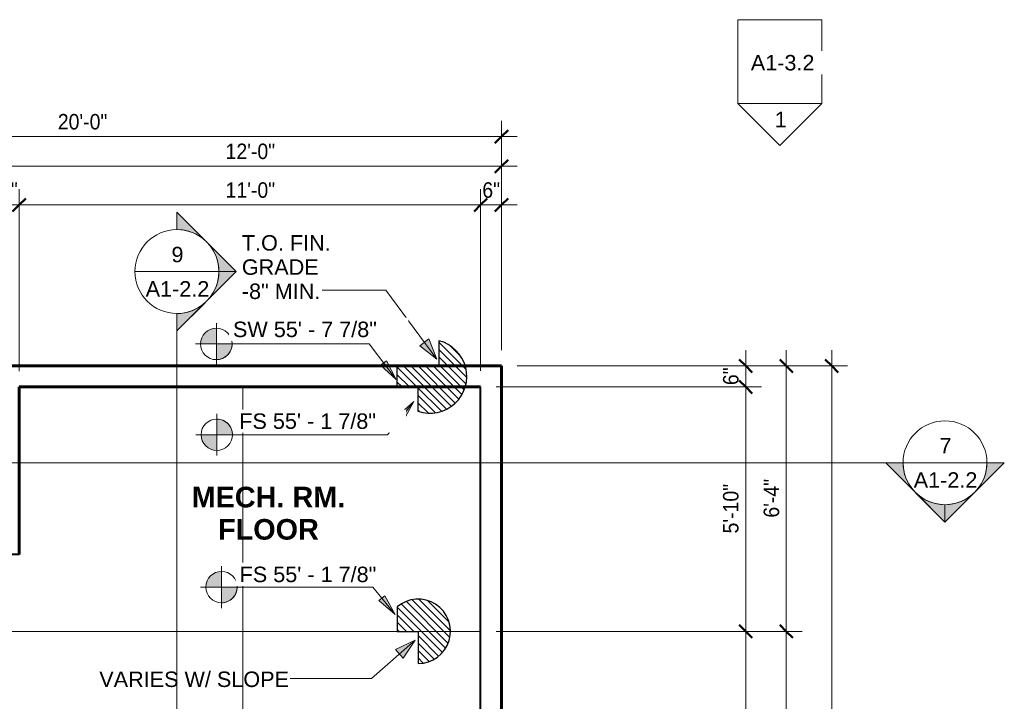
# Model space of a CAD drawing. Header units: inches. Extents: x -680 to 161, y -283 to 603.
# Tile 10 of 11: x -504 to -222, y 408 to 603. Entities that reach past the tile are written whole.
import ezdxf

# ---------------------------------------------------------------- set-up
doc = ezdxf.new("R2010")
doc.units = ezdxf.units.IN
doc.header["$MEASUREMENT"] = 0
for name, color, linetype, lineweight in [('A-ANNO-DIMS', 1, 'Continuous', 9), ('A-ANNO-DIMS-48', 1, 'Continuous', 9), ('A-ANNO-SYMB', 6, 'Continuous', 9), ('A-ANNO-TEXT', 2, 'Continuous', 9), ('A-DETL', 5, 'Continuous', 9), ('A-DETL-GENF', 3, 'Continuous', 9), ('S-FNDN-FTNG', 4, 'Continuous', 18)]:
    doc.layers.add(name, color=color, linetype=linetype, lineweight=lineweight)
doc.styles.add('Arial', font='arial.ttf', dxfattribs={"height": 4.42589820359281})
doc.styles.add('Arial_1', font='arial.ttf', dxfattribs={"width": 0.9, "height": 4.425898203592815})
doc.styles.add('Arial_2', font='arial.ttf', dxfattribs={"height": 5.901197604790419})
doc.dimstyles.new('Linear_-_3_32__Arial_2', dxfattribs={"dimscale": 12, "dimtxt": 4.5, "dimasz": 0.3125000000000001, "dimexe": 0.375, "dimexo": 0.3750000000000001, "dimgap": 0.06250000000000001, "dimtad": 1, "dimdec": 3, "dimrnd": 0.125, "dimzin": 3, "dimdsep": 46, "dimlunit": 4, "dimtxsty": 'Arial_1', "dimblk1": 'OBLIQUE', "dimblk2": 'OBLIQUE', "dimsah": 1, "dimcen": 0.09, "dimdle": 0.375, "dimazin": 0, "dimtfac": 1, "dimtdec": 3, "dimtix": 1, "dimtmove": 0, "dimatfit": 3, "dimfxl": 1, "dimtvp": 1, "dimfrac": 2, "dimtolj": 1, "dimtzin": 0, "dimarcsym": 2})

# ---------------------------------------------------------------- blocks, each defined once
blk = doc.blocks.new('Garage Slab Mech Room - Garage Slab Mech Room-2087739-Slab Edge Paln')
at = {"layer": 'S-FNDN-FTNG'}
for p, q in [((-510.0048863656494, 449.8320838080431), (-510.0048863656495, 427.8816645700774)), ((-396.1455113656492, 427.8816645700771), (-510.0048863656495, 427.8816645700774)), ((-380.9402589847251, 427.881664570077), (-396.1455113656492, 427.8816645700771)), ((-372.2861363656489, 427.881664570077), (-380.9402589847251, 427.881664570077))]:
    blk.add_line(p, q, dxfattribs=at)
blk = doc.blocks.new('Garage Slab Stem Wall - Slab Plan-2085818-Slab Edge Paln')
at = {"layer": 'A-DETL', "lineweight": 60}
for p, q in [((-510.2861363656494, 503.8320838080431), (-396.1971612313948, 503.8320838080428)), ((-396.1971612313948, 503.8320838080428), (-376.6901787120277, 503.8320838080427)), ((-376.6901787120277, 503.8320838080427), (-366.2861363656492, 503.8320838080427)), ((-366.2861363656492, 503.8320838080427), (-366.2861363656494, 341.3945838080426)), ((-396.1971612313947, 497.8320838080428), (-504.2861363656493, 497.8320838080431)), ((-504.2861363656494, 497.8320838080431), (-504.2861363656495, 449.8320838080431)), ((-376.7144157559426, 497.8320838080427), (-396.1971612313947, 497.8320838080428)), ((-372.2861363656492, 497.8320838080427), (-376.7144157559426, 497.8320838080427)), ((-606.2861363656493, 407.8320838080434), (-606.2861363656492, 455.8320838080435)), ((-600.2861363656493, 407.8320838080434), (-606.2861363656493, 407.8320838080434)), ((-366.2861363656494, 341.3945838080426), (-366.2861363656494, 321.8876012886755)), ((-366.2861363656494, 321.8876012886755), (-366.2861363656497, 191.8320838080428)), ((-449.03613636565, 191.8320838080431), (-449.03613636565, 197.832083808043)), ((-449.03613636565, 197.832083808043), (-372.2861363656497, 197.8320838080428)), ((-366.2861363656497, 191.8320838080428), (-449.03613636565, 191.8320838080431))]:
    blk.add_line(p, q, dxfattribs=at)
at = {"layer": 'A-DETL', "lineweight": 40}
for p, q in [((-510.2861363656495, 456.7070838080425), (-510.2861363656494, 503.8320838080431)), ((-372.2861363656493, 434.0820838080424), (-372.2861363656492, 497.8320838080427)), ((-606.2861363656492, 455.8320838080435), (-532.6971612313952, 455.8320838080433)), ((-532.6971612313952, 455.8320838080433), (-513.1901787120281, 455.8320838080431)), ((-513.1901787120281, 455.8320838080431), (-510.7861363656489, 455.8320838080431)), ((-532.6971612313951, 449.8320838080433), (-597.0361363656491, 449.8320838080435)), ((-513.214415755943, 449.8320838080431), (-532.6971612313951, 449.8320838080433)), ((-510.7861363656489, 449.8320838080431), (-513.214415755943, 449.8320838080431)), ((-506.2861363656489, 449.8320838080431), (-510.7861363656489, 449.8320838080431)), ((-504.2861363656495, 449.8320838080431), (-506.2861363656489, 449.8320838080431)), ((-372.2861363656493, 429.5820838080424), (-372.2861363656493, 434.0820838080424)), ((-372.2861363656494, 341.3945838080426), (-372.2861363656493, 429.5820838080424)), ((-372.2861363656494, 321.9118383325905), (-372.2861363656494, 341.3945838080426)), ((-372.2861363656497, 197.8320838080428), (-372.2861363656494, 321.9118383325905))]:
    blk.add_line(p, q, dxfattribs=at)
at = {"layer": 'S-FNDN-FTNG'}
for p, q in [((-510.2861363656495, 455.8320838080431), (-510.2861363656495, 456.7070838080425)), ((-510.7861363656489, 455.8320838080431), (-510.2861363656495, 455.8320838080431))]:
    blk.add_line(p, q, dxfattribs=at)
blk = doc.blocks.new('1 step SW - 1 step SW-V1-Slab Edge Paln')
at = {"layer": 'A-DETL-GENF'}
h = blk.add_hatch(dxfattribs=at)
h.set_pattern_fill('FP_5', color=256, style=0, pattern_type=2)
h.set_pattern_definition([(225, (503.832, 384.1969999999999), (1.060660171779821, -1.060660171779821), [])])
h.paths.add_polyline_path([(13.45416008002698, -1.535730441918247), (13.00163120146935, 0.6806622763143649), (12.08488338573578, 2.74869334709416), (10.7464668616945, 4.572376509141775), (9.048503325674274, 6.067066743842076), (7.06980260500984, 7.163389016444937), (4.902204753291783, 7.810458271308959), (2.646317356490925, 7.978241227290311), (0.4068459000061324, 7.658950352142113), (-1.712266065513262, 6.867405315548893), (-3.612661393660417, 5.6403451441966), (-5.206134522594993, 4.034723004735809), (-6.418725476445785, 2.125062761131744), (-7.194152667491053, -4.263256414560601e-13), (-5.54223333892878e-13, -4.263256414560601e-13), (-5.54223333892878e-13, -12.00000000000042), (5.999999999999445, -12.00000000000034), (5.999999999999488, -6.000000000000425), (12.90506702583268, -6.000000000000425), (13.42146620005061, -3.797612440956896)], flags=0)
at = {"layer": 'A-DETL-GENF', "lineweight": 30}
for p, q in [((-7.194152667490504, 0), (0, 0)), ((0, 0), (0, -12)), ((5.999999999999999, -12), (5.999999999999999, -5.999999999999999)), ((5.999999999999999, -5.999999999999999), (12.90506702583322, -5.999999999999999)), ((0, -12), (5.999999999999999, -12))]:
    blk.add_line(p, q, dxfattribs=at)
blk.add_arc((3, -2.515800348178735), 10.50000000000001, 340.6202020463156, 166.1370647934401, dxfattribs=at)
blk = doc.blocks.new('1 step slab - 1 step slab-V2-Slab Edge Paln')
at = {"layer": 'A-DETL-GENF'}
h = blk.add_hatch(dxfattribs=at)
h.set_pattern_fill('FP_6', color=256, style=0, pattern_type=2)
h.set_pattern_definition([(45, (-427.8819999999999, -390.146), (-1.060660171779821, 1.060660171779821), [])])
h.paths.add_polyline_path([(-9.219544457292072, 2.55795384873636e-13), (-8.984096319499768, -2.070268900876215), (-8.289777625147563, -4.034797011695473), (-7.172051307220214, -5.793244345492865), (-5.688006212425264, -7.255796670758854), (-3.913441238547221, -8.347752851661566), (-1.938993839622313, -9.013340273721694), (0.1344893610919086, -9.218563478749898), (2.201103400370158, -8.952940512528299), (4.155294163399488, -8.230038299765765), (5.89724965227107, -7.086779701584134), (7.337997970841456, -5.581557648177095), (8.403951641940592, -3.791252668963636), (9.040666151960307, -1.807306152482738), (9.215620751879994, 0.2689501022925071), (8.919879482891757, 2.331469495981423), (8.168547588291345, 4.27490705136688), (7.000000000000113, 6.000000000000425), (5.11590769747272e-13, 6.00000000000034), (5.11590769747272e-13, 3.41060513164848e-13)], flags=0)
at = {"layer": 'A-DETL-GENF', "lineweight": 30}
for p, q in [((0, 5.999999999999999), (0, 0)), ((6.999999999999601, 5.999999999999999), (0, 5.999999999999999)), ((0, 0), (-9.219544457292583, 0))]:
    blk.add_line(p, q, dxfattribs=at)
blk.add_arc((3.330669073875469e-16, 6.661338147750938e-16), 9.219544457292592, 180.0000000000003, 40.60129464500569, dxfattribs=at)
blk = doc.blocks.new('Elevation - Detail Number-151647-Slab Edge Paln')
at = {"layer": 'A-ANNO-SYMB'}
for p, q in [((-0.25, -0.2499999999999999), (-0.25, 0.2499999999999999)), ((-0.25, 0.2499999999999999), (0.2499999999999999, 0.2499999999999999)), ((0.2499999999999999, 0.2499999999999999), (0.2499999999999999, -0.2499999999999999)), ((0.2499999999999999, -0.2499999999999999), (-0.25, -0.2499999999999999))]:
    blk.add_line(p, q, dxfattribs=at)
blk = doc.blocks.new('Elevation - Detail Number-151370-Slab Edge Paln')
at = {"layer": 'A-ANNO-SYMB'}
for p, q in [((-9.081742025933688e-18, 0.249999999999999), (-0.2499999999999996, -2.498001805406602e-16)), ((0.2499999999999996, -2.654126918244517e-16), (0, 0.249999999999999)), ((-0.2499999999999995, -2.498001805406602e-16), (0.2499999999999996, -2.498001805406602e-16))]:
    blk.add_line(p, q, dxfattribs=at)
blk = doc.blocks.new('Section - Section Head - Filled-22785-Slab Edge Paln')
at = {"layer": 'A-ANNO-SYMB'}
h = blk.add_hatch(color=256, dxfattribs=at)
edge = h.paths.add_edge_path(flags=0)
edge.add_line((-0.4267766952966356, 0.1767766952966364), (-0.2499999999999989, 0.3535533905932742))
edge.add_line((-0.2499999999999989, 0.3535533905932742), (-0.2499999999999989, 0.2500000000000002))
edge.add_arc((-0.2499999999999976, -8.951173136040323e-16), 0.2500000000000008, 90.00000000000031, 135.0000000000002)
h = blk.add_hatch(color=256, dxfattribs=at)
edge = h.paths.add_edge_path(flags=0)
edge.add_arc((-0.2500000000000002, -1.040834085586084e-16), 0.2500000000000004, 45.00000000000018, 90.0000000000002)
edge.add_line((-0.2499999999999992, 0.2500000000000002), (-0.2499999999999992, 0.3535533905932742))
edge.add_line((-0.2499999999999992, 0.3535533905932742), (-0.07322330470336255, 0.1767766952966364))
h = blk.add_hatch(color=256, dxfattribs=at)
edge = h.paths.add_edge_path(flags=0)
edge.add_arc((-0.2500000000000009, 2.706168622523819e-16), 0.2503253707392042, 137.9216049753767, 180.0000000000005)
edge.add_line((-0.5003253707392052, 0), (-0.6035533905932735, 0))
edge.add_line((-0.6035533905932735, 0), (-0.4357986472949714, 0.1677547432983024))
h = blk.add_hatch(color=256, dxfattribs=at)
edge = h.paths.add_edge_path(flags=0)
edge.add_line((-0.06420135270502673, 0.1677547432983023), (0.1035533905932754, 0))
edge.add_line((0.1035533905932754, 0), (0.0003253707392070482, 0))
edge.add_arc((-0.2499999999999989, -3.747002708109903e-16), 0.2503253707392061, 9.052798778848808e-14, 42.0783950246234)
for p, q in [((-0.2499999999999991, 0.3535533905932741), (-0.6035533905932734, -1.249000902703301e-16)), ((-0.2499999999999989, 0.3535533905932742), (-0.4267766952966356, 0.1767766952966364)), ((-0.2499999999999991, 0.3535533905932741), (0.1035533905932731, -3.330669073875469e-16)), ((-0.2499999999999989, 0.2500000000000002), (-0.2499999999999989, 0.3535533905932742)), ((-0.07322330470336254, 0.1767766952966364), (-0.2499999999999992, 0.3535533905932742)), ((-0.2499999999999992, 0.3535533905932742), (-0.2499999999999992, 0.2500000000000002)), ((-0.4357986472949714, 0.1677547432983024), (-0.6035533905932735, 0)), ((0.1035533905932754, 0), (-0.06420135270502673, 0.1677547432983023)), ((-0.6035533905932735, 0), (-0.5003253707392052, 0)), ((0.0003253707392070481, 0), (0.1035533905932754, 0)), ((-0.5000000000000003, -4.351341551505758e-17), (-0.6035533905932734, -4.351341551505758e-17)), ((0, -3.705842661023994e-16), (0.1035533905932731, -3.705842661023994e-16))]:
    blk.add_line(p, q, dxfattribs=at)
for centre, radius, start, end in [((-0.2500000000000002, 4.898881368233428e-17), 0.2500000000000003, 359.9999999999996, 179.9999999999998), ((-0.2499999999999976, -8.951173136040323e-16), 0.2500000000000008, 90.00000000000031, 135.0000000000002), ((-0.2500000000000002, -1.040834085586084e-16), 0.2500000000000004, 45.00000000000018, 90.0000000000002), ((-0.2500000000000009, 2.706168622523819e-16), 0.2503253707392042, 137.9216049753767, 180.0000000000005), ((-0.2499999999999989, -3.747002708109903e-16), 0.2503253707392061, 9.052798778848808e-14, 42.0783950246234), ((-0.2500000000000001, 7.966498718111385e-16), 0.2500000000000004, 179.9999999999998, 359.9999999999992)]:
    blk.add_arc(centre, radius, start, end, dxfattribs=at)
blk = doc.blocks.new('DIMBLOCK1-Slab Edge Paln')
at = {"layer": 'A-ANNO-DIMS-48', "transparency": 16777216}
for p, q in [((-606.2861363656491, 460.3320838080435), (-606.2861363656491, 573.9326628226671)), ((-366.2861363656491, 508.3320838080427), (-366.2861363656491, 573.9326628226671)), ((-610.7861363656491, 569.4326628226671), (-361.7861363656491, 569.4326628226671)), ((-606.2861363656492, 569.4326628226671), (-606.2861363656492, 460.3320838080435)), ((-366.2861363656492, 569.4326628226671), (-366.2861363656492, 508.3320838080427))]:
    blk.add_line(p, q, dxfattribs=at)
at = {"layer": 'A-ANNO-DIMS-48', "lineweight": 50, "transparency": 16777216}
for p, q in [((-606.2861363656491, 569.4326628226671), (-608.1611363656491, 567.5576628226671)), ((-606.2861363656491, 569.4326628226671), (-604.4111363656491, 571.3076628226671)), ((-366.2861363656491, 569.4326628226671), (-368.1611363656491, 567.5576628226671)), ((-366.2861363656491, 569.4326628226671), (-364.4111363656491, 571.3076628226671))]:
    blk.add_line(p, q, dxfattribs=at)
at = {"layer": 'A-ANNO-DIMS-48', "color": 0, "transparency": 16777216, "insert": (-493.2438286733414, 575.9239456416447), "char_height": 4.425898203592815, "width": 16.69846153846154, "attachment_point": 1, "line_spacing_factor": 0.9385317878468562, "style": 'Arial_1'}
blk.add_mtext('20\'-0"', dxfattribs=at)
blk = doc.blocks.new('_Oblique')
at = {"color": 0, "linetype": 'ByBlock', "lineweight": -2}
blk.add_line((-0.5, -0.5), (0.5, 0.5), dxfattribs=at)
blk = doc.blocks.new('DIMBLOCK3-Slab Edge Paln')
at = {"layer": 'A-ANNO-DIMS-48', "transparency": 16777216}
for p, q in [((-510.2861363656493, 508.3320838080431), (-510.2861363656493, 565.4618260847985)), ((-366.2861363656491, 508.3320838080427), (-366.2861363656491, 565.4618260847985)), ((-510.2861363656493, 560.9618260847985), (-361.7861363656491, 560.9618260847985)), ((-510.2861363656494, 560.9618260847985), (-510.2861363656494, 508.3320838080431)), ((-366.2861363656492, 560.9618260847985), (-366.2861363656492, 508.3320838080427))]:
    blk.add_line(p, q, dxfattribs=at)
at = {"layer": 'A-ANNO-DIMS-48', "lineweight": 50, "transparency": 16777216}
for p, q in [((-510.2861363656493, 560.9618260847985), (-512.1611363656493, 559.0868260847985)), ((-510.2861363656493, 560.9618260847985), (-508.4111363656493, 562.8368260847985)), ((-366.2861363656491, 560.9618260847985), (-368.1611363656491, 559.0868260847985)), ((-366.2861363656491, 560.9618260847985), (-364.4111363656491, 562.8368260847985))]:
    blk.add_line(p, q, dxfattribs=at)
at = {"layer": 'A-ANNO-DIMS-48', "color": 0, "transparency": 16777216, "insert": (-445.2438286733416, 567.4531089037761), "char_height": 4.425898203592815, "width": 16.69846153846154, "attachment_point": 1, "line_spacing_factor": 0.9385317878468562, "style": 'Arial_1'}
blk.add_mtext('12\'-0"', dxfattribs=at)
blk = doc.blocks.new('DIMBLOCK14-Slab Edge Paln')
at = {"layer": 'A-ANNO-DIMS-48', "transparency": 16777216}
for p, q in [((-510.2861363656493, 508.3320838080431), (-510.2861363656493, 554.3860979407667)), ((-504.2861363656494, 502.3320838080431), (-504.2861363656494, 554.3860979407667)), ((-510.2861363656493, 549.8860979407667), (-504.2861363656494, 549.8860979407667)), ((-510.2861363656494, 549.8860979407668), (-510.2861363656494, 508.3320838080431)), ((-504.2861363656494, 549.8860979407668), (-504.2861363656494, 502.3320838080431))]:
    blk.add_line(p, q, dxfattribs=at)
at = {"layer": 'A-ANNO-DIMS-48', "lineweight": 50, "transparency": 16777216}
for p, q in [((-510.2861363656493, 549.8860979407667), (-512.1611363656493, 548.0110979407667)), ((-510.2861363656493, 549.8860979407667), (-508.4111363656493, 551.7610979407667)), ((-504.2861363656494, 549.8860979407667), (-506.1611363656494, 548.0110979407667)), ((-504.2861363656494, 549.8860979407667), (-502.4111363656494, 551.7610979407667))]:
    blk.add_line(p, q, dxfattribs=at)
at = {"layer": 'A-ANNO-DIMS-48', "color": 0, "transparency": 16777216, "insert": (-509.7784440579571, 556.3773807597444), "char_height": 4.425898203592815, "width": 5.98153846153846, "attachment_point": 1, "line_spacing_factor": 0.9385317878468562, "style": 'Arial_1'}
blk.add_mtext('6"', dxfattribs=at)
blk = doc.blocks.new('DIMBLOCK15-Slab Edge Paln')
at = {"layer": 'A-ANNO-DIMS-48', "transparency": 16777216}
for p, q in [((-504.2861363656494, 502.3320838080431), (-504.2861363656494, 554.3860979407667)), ((-372.2861363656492, 502.4415784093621), (-372.2861363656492, 554.3860979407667)), ((-504.2861363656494, 549.8860979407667), (-372.2861363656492, 549.8860979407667)), ((-504.2861363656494, 549.8860979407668), (-504.2861363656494, 502.3320838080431)), ((-372.2861363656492, 549.8860979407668), (-372.2861363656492, 502.4415784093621))]:
    blk.add_line(p, q, dxfattribs=at)
at = {"layer": 'A-ANNO-DIMS-48', "lineweight": 50, "transparency": 16777216}
for p, q in [((-504.2861363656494, 549.8860979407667), (-506.1611363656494, 548.0110979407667)), ((-504.2861363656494, 549.8860979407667), (-502.4111363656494, 551.7610979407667)), ((-372.2861363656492, 549.8860979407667), (-374.1611363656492, 548.0110979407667)), ((-372.2861363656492, 549.8860979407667), (-370.4111363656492, 551.7610979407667))]:
    blk.add_line(p, q, dxfattribs=at)
at = {"layer": 'A-ANNO-DIMS-48', "color": 0, "transparency": 16777216, "insert": (-445.2438286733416, 556.3773807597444), "char_height": 4.425898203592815, "width": 16.69846153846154, "attachment_point": 1, "line_spacing_factor": 0.9385317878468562, "style": 'Arial_1'}
blk.add_mtext('11\'-0"', dxfattribs=at)
blk = doc.blocks.new('DIMBLOCK16-Slab Edge Paln')
at = {"layer": 'A-ANNO-DIMS-48', "transparency": 16777216}
for p, q in [((-372.2861363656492, 502.4415784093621), (-372.2861363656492, 554.3860979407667)), ((-366.2861363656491, 508.3320838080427), (-366.2861363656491, 554.3860979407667)), ((-372.2861363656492, 549.8860979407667), (-361.7861363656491, 549.8860979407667)), ((-372.2861363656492, 549.8860979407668), (-372.2861363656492, 502.4415784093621)), ((-366.2861363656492, 549.8860979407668), (-366.2861363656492, 508.3320838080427))]:
    blk.add_line(p, q, dxfattribs=at)
at = {"layer": 'A-ANNO-DIMS-48', "lineweight": 50, "transparency": 16777216}
for p, q in [((-372.2861363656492, 549.8860979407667), (-374.1611363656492, 548.0110979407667)), ((-372.2861363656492, 549.8860979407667), (-370.4111363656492, 551.7610979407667)), ((-366.2861363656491, 549.8860979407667), (-368.1611363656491, 548.0110979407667)), ((-366.2861363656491, 549.8860979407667), (-364.4111363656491, 551.7610979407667))]:
    blk.add_line(p, q, dxfattribs=at)
at = {"layer": 'A-ANNO-DIMS-48', "color": 0, "transparency": 16777216, "insert": (-371.7784440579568, 556.3773807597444), "char_height": 4.425898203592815, "width": 5.98153846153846, "attachment_point": 1, "line_spacing_factor": 0.9385317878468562, "style": 'Arial_1'}
blk.add_mtext('6"', dxfattribs=at)
blk = doc.blocks.new('DIMBLOCK17-Slab Edge Paln')
at = {"layer": 'A-ANNO-DIMS-48', "transparency": 16777216}
for p, q in [((-271.8108987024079, 508.3320838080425), (-271.8108987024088, 187.3320838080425)), ((-361.7861363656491, 503.8320838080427), (-267.3108987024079, 503.8320838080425)), ((-271.8108987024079, 503.8320838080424), (-361.7861363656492, 503.8320838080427)), ((-361.7861363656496, 191.8320838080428), (-267.3108987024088, 191.8320838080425)), ((-271.8108987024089, 191.8320838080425), (-361.7861363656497, 191.8320838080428))]:
    blk.add_line(p, q, dxfattribs=at)
at = {"layer": 'A-ANNO-DIMS-48', "lineweight": 50, "transparency": 16777216}
for p, q in [((-271.8108987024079, 503.8320838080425), (-273.6858987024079, 505.7070838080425)), ((-271.8108987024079, 503.8320838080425), (-269.9358987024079, 501.9570838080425)), ((-271.8108987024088, 191.8320838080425), (-273.6858987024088, 193.7070838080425)), ((-271.8108987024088, 191.8320838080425), (-269.9358987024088, 189.9570838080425))]:
    blk.add_line(p, q, dxfattribs=at)
at = {"layer": 'A-ANNO-DIMS-48', "color": 0, "transparency": 16777216, "insert": (-278.3021815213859, 340.8743915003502), "char_height": 4.425898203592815, "width": 16.69846153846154, "attachment_point": 1, "rotation": 90, "line_spacing_factor": 0.9385317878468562, "style": 'Arial_1'}
blk.add_mtext('26\'-0"', dxfattribs=at)
blk = doc.blocks.new('DIMBLOCK18-Slab Edge Paln')
at = {"layer": 'A-ANNO-DIMS-48', "transparency": 16777216}
for p, q in [((-284.7995150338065, 508.3320838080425), (-284.7995150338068, 427.8816645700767)), ((-361.7861363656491, 503.8320838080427), (-280.2995150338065, 503.8320838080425)), ((-284.7995150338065, 503.8320838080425), (-361.7861363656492, 503.8320838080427)), ((-367.7861363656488, 427.881664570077), (-280.2995150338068, 427.8816645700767)), ((-284.7995150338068, 427.8816645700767), (-367.7861363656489, 427.881664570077))]:
    blk.add_line(p, q, dxfattribs=at)
at = {"layer": 'A-ANNO-DIMS-48', "lineweight": 50, "transparency": 16777216}
for p, q in [((-284.7995150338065, 503.8320838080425), (-286.6745150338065, 505.7070838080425)), ((-284.7995150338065, 503.8320838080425), (-282.9245150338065, 501.9570838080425)), ((-284.7995150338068, 427.8816645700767), (-286.6745150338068, 429.7566645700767)), ((-284.7995150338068, 427.8816645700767), (-282.9245150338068, 426.0066645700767))]:
    blk.add_line(p, q, dxfattribs=at)
at = {"layer": 'A-ANNO-DIMS-48', "color": 0, "transparency": 16777216, "insert": (-291.290797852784, 460.4222588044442), "char_height": 4.425898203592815, "width": 13.04307692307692, "attachment_point": 1, "rotation": 90, "line_spacing_factor": 0.9385317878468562, "style": 'Arial_1'}
blk.add_mtext('6\'-4"', dxfattribs=at)
blk = doc.blocks.new('DIMBLOCK19-Slab Edge Paln')
at = {"layer": 'A-ANNO-DIMS-48', "lineweight": 50, "transparency": 16777216}
for p, q in [((-284.7995150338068, 427.8816645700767), (-286.6745150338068, 429.7566645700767)), ((-284.7995150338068, 427.8816645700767), (-282.9245150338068, 426.0066645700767)), ((-284.7995150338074, 191.8320838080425), (-286.6745150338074, 193.7070838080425)), ((-284.7995150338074, 191.8320838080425), (-282.9245150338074, 189.9570838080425))]:
    blk.add_line(p, q, dxfattribs=at)
at = {"layer": 'A-ANNO-DIMS-48', "transparency": 16777216}
for p, q in [((-367.7861363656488, 427.881664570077), (-280.2995150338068, 427.8816645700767)), ((-284.7995150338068, 427.8816645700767), (-367.7861363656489, 427.881664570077)), ((-284.7995150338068, 427.8816645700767), (-284.7995150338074, 187.3320838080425)), ((-361.7861363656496, 191.8320838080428), (-280.2995150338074, 191.8320838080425)), ((-284.7995150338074, 191.8320838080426), (-361.7861363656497, 191.8320838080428))]:
    blk.add_line(p, q, dxfattribs=at)
at = {"layer": 'A-ANNO-DIMS-48', "color": 0, "transparency": 16777216, "insert": (-291.2907978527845, 302.8991818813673), "char_height": 4.425898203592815, "width": 16.69846153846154, "attachment_point": 1, "rotation": 90, "line_spacing_factor": 0.9385317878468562, "style": 'Arial_1'}
blk.add_mtext('19\'-8"', dxfattribs=at)
blk = doc.blocks.new('DIMBLOCK20-Slab Edge Paln')
at = {"layer": 'A-ANNO-DIMS-48', "transparency": 16777216}
for p, q in [((-296.4220277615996, 508.3320838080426), (-296.4220277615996, 497.8320838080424)), ((-361.7861363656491, 503.8320838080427), (-291.9220277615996, 503.8320838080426)), ((-296.4220277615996, 503.8320838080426), (-361.7861363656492, 503.8320838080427)), ((-367.7861363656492, 497.8320838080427), (-291.9220277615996, 497.8320838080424)), ((-296.4220277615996, 497.8320838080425), (-367.7861363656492, 497.8320838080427))]:
    blk.add_line(p, q, dxfattribs=at)
at = {"layer": 'A-ANNO-DIMS-48', "lineweight": 50, "transparency": 16777216}
for p, q in [((-296.4220277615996, 503.8320838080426), (-298.2970277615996, 505.7070838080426)), ((-296.4220277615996, 503.8320838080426), (-294.5470277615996, 501.9570838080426)), ((-296.4220277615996, 497.8320838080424), (-298.2970277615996, 499.7070838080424)), ((-296.4220277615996, 497.8320838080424), (-294.5470277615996, 495.9570838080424))]:
    blk.add_line(p, q, dxfattribs=at)
at = {"layer": 'A-ANNO-DIMS-48', "color": 0, "transparency": 16777216, "insert": (-302.913310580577, 498.3397761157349), "char_height": 4.425898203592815, "width": 5.98153846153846, "attachment_point": 1, "rotation": 90, "line_spacing_factor": 0.9385317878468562, "style": 'Arial_1'}
blk.add_mtext('6"', dxfattribs=at)
blk = doc.blocks.new('DIMBLOCK21-Slab Edge Paln')
at = {"layer": 'A-ANNO-DIMS-48', "lineweight": 50, "transparency": 16777216}
for p, q in [((-296.4220277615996, 497.8320838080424), (-298.2970277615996, 499.7070838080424)), ((-296.4220277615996, 497.8320838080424), (-294.5470277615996, 495.9570838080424)), ((-296.4220277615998, 427.8816645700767), (-298.2970277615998, 429.7566645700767)), ((-296.4220277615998, 427.8816645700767), (-294.5470277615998, 426.0066645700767))]:
    blk.add_line(p, q, dxfattribs=at)
at = {"layer": 'A-ANNO-DIMS-48', "transparency": 16777216}
for p, q in [((-367.7861363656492, 497.8320838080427), (-291.9220277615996, 497.8320838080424)), ((-296.4220277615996, 497.8320838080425), (-367.7861363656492, 497.8320838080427)), ((-296.4220277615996, 497.8320838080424), (-296.4220277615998, 427.8816645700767)), ((-367.7861363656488, 427.881664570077), (-291.9220277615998, 427.8816645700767)), ((-296.4220277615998, 427.8816645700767), (-367.7861363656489, 427.881664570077))]:
    blk.add_line(p, q, dxfattribs=at)
at = {"layer": 'A-ANNO-DIMS-48', "color": 0, "transparency": 16777216, "insert": (-302.9133105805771, 455.8991818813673), "char_height": 4.425898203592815, "width": 16.69846153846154, "attachment_point": 1, "rotation": 90, "line_spacing_factor": 0.9385317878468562, "style": 'Arial_1'}
blk.add_mtext('5\'-10"', dxfattribs=at)
blk = doc.blocks.new('DIMBLOCK22-Slab Edge Paln')
at = {"layer": 'A-ANNO-DIMS-48', "lineweight": 50, "transparency": 16777216}
for p, q in [((-296.4220277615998, 427.8816645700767), (-298.2970277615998, 429.7566645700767)), ((-296.4220277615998, 427.8816645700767), (-294.5470277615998, 426.0066645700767)), ((-296.4220277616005, 197.8320838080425), (-298.2970277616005, 199.7070838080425)), ((-296.4220277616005, 197.8320838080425), (-294.5470277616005, 195.9570838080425))]:
    blk.add_line(p, q, dxfattribs=at)
at = {"layer": 'A-ANNO-DIMS-48', "transparency": 16777216}
for p, q in [((-367.7861363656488, 427.881664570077), (-291.9220277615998, 427.8816645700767)), ((-296.4220277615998, 427.8816645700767), (-367.7861363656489, 427.881664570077)), ((-296.4220277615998, 427.8816645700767), (-296.4220277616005, 197.8320838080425)), ((-367.7861363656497, 197.8320838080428), (-291.9220277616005, 197.8320838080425)), ((-296.4220277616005, 197.8320838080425), (-367.7861363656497, 197.8320838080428))]:
    blk.add_line(p, q, dxfattribs=at)
at = {"layer": 'A-ANNO-DIMS-48', "color": 0, "transparency": 16777216, "insert": (-302.9133105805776, 305.8991818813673), "char_height": 4.425898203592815, "width": 16.69846153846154, "attachment_point": 1, "rotation": 90, "line_spacing_factor": 0.9385317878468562, "style": 'Arial_1'}
blk.add_mtext('19\'-2"', dxfattribs=at)
blk = doc.blocks.new('Spot Elevations - Spot Elevation - Target Filled-49714-Slab Edge Paln')
at = {"layer": 'A-ANNO-DIMS'}
h = blk.add_hatch(color=256, dxfattribs=at)
edge = h.paths.add_edge_path(flags=0)
edge.add_line((1.249000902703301e-16, 0), (-0.09374999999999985, 0))
edge.add_arc((5.724587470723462e-16, -3.434752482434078e-16), 0.09375000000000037, 90.00000000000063, 180.0000000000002, ccw=False)
edge.add_line((1.249000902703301e-16, 0.09375000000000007), (1.249000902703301e-16, 0))
h = blk.add_hatch(color=256, dxfattribs=at)
edge = h.paths.add_edge_path(flags=0)
edge.add_line((1.249000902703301e-16, 0), (0.09375000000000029, 0))
edge.add_arc((2.289834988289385e-16, 6.245004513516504e-17), 0.09374999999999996, 269.99999999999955, 359.99999999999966, ccw=False)
edge.add_line((1.249000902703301e-16, -0.09375), (1.249000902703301e-16, 0))
for p, q in [((-2.706168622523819e-16, 0.1243846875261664), (-2.706168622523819e-16, -0.125)), ((1.249000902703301e-16, 0), (1.249000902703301e-16, 0.09375000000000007)), ((0.1250000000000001, 7.067913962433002e-16), (-0.1249999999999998, 7.067913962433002e-16)), ((-0.09374999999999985, 0), (1.249000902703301e-16, 0)), ((1.249000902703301e-16, 0), (1.249000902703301e-16, -0.09375)), ((0.09375000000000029, 0), (1.249000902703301e-16, 0))]:
    blk.add_line(p, q, dxfattribs=at)
blk.add_circle((1.249000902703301e-16, 0), 0.09375000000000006, dxfattribs=at)
for centre, radius, start, end in [((5.724587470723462e-16, -3.434752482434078e-16), 0.09375000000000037, 90.00000000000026, 179.9999999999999), ((2.289834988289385e-16, 6.245004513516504e-17), 0.09374999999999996, 269.9999999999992, 359.9999999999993)]:
    blk.add_arc(centre, radius, start, end, dxfattribs=at)

msp = doc.modelspace()

# ---------------------------------------------------------------- hatches: boundary and pattern name
at = {"layer": 'A-ANNO-DIMS'}
for points in [[(-396.4784892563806, 499.9046044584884), (-399.2372404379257, 505.336784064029), (-400.9287822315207, 504.0656350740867)], [(-391.4079269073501, 493.607998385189), (-395.9738849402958, 489.5742271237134), (-394.3188929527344, 488.255843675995)], [(-396.7487770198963, 432.7117918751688), (-399.7058929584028, 438.0385872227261), (-401.3494283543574, 436.7059489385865)]]:
    msp.add_hatch(color=256, dxfattribs=at).paths.add_polyline_path(points, flags=0)
at = {"layer": 'A-ANNO-TEXT'}
for points in [[(-384.7782390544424, 505.7572076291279), (-387.052716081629, 511.5374704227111), (-389.6381253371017, 509.6258235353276)], [(-391.0073928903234, 425.3970624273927), (-396.5761979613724, 422.6451369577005), (-394.4541568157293, 420.2294225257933)]]:
    msp.add_hatch(color=7, dxfattribs=at).paths.add_polyline_path(points, flags=0)

# ---------------------------------------------------------------- linework, layer by layer
at = {"layer": 'A-ANNO-DIMS'}
for p, q in [((-404.159055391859, 510.1252778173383), (-447.8782274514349, 510.1252778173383)), ((-396.4784892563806, 499.9046044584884), (-404.159055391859, 510.1252778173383)), ((-399.2372404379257, 505.336784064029), (-400.9287822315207, 504.0656350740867)), ((-396.4784892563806, 499.9046044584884), (-399.2372404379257, 505.336784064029)), ((-400.9287822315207, 504.0656350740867), (-396.4784892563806, 499.9046044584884)), ((-391.4079269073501, 493.607998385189), (-398.9528070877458, 484.1367658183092)), ((-391.4079269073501, 493.607998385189), (-395.9738849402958, 489.5742271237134)), ((-394.3188929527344, 488.255843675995), (-391.4079269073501, 493.607998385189)), ((-395.9738849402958, 489.5742271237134), (-394.3188929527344, 488.255843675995)), ((-398.9528070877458, 484.1367658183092), (-447.7537342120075, 484.1367658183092)), ((-403.1015105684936, 440.5465828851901), (-446.4066133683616, 440.5465828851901)), ((-396.7487770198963, 432.7117918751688), (-403.1015105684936, 440.5465828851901)), ((-399.7058929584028, 438.0385872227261), (-401.3494283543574, 436.7059489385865)), ((-401.3494283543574, 436.7059489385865), (-396.7487770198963, 432.7117918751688)), ((-396.7487770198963, 432.7117918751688), (-399.7058929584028, 438.0385872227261))]:
    msp.add_line(p, q, dxfattribs=at)
at = {"layer": 'A-ANNO-SYMB'}
for p, q in [((-471.159495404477, 530.8318544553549), (-447.159495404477, 530.8318544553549)), ((-459.1594954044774, 518.8318544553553), (-459.1594954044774, 169.0644624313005)), ((-251.4019589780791, 476.1335652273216), (-675.6479053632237, 476.1335652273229)), ((-251.401958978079, 476.1335652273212), (-227.401958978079, 476.1335652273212))]:
    msp.add_line(p, q, dxfattribs=at)
at = {"layer": 'A-ANNO-TEXT', "color": 7}
for p, q in [((-411.979093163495, 525.543460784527), (-417.6033384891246, 525.543460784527)), ((-399.4081585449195, 525.543460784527), (-411.979093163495, 525.543460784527)), ((-384.7782390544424, 505.7572076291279), (-399.4081585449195, 525.543460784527)), ((-387.052716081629, 511.5374704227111), (-389.6381253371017, 509.6258235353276)), ((-384.7782390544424, 505.7572076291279), (-387.052716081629, 511.5374704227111)), ((-389.6381253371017, 509.6258235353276), (-384.7782390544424, 505.7572076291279)), ((-391.0073928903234, 425.3970624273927), (-403.5034027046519, 414.4201660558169)), ((-391.0073928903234, 425.3970624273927), (-396.5761979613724, 422.6451369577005)), ((-394.4541568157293, 420.2294225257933), (-391.0073928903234, 425.3970624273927)), ((-396.5761979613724, 422.6451369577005), (-394.4541568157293, 420.2294225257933)), ((-417.953683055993, 414.4201660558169), (-426.7648008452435, 414.4201660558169)), ((-403.5034027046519, 414.4201660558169), (-417.953683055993, 414.4201660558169))]:
    msp.add_line(p, q, dxfattribs=at)
at = {"layer": 'A-DETL', "lineweight": 18}
msp.add_line((-440.2861363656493, 497.8320838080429), (-440.2861363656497, 197.8320838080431), dxfattribs=at)

# ---------------------------------------------------------------- block references
at = {"layer": 'A-ANNO-DIMS', "xscale": 47.99999999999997, "yscale": 47.99999999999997, "zscale": 47.99999999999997}
for p in [(-447.8782274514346, 510.1252778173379), (-446.4066133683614, 440.5465828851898)]:
    msp.add_blockref('Spot Elevations - Spot Elevation - Target Filled-49714-Slab Edge Paln', p, dxfattribs=at)
at = {"layer": 'A-ANNO-DIMS', "extrusion": (0, 0, -1), "xscale": 47.99999999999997, "yscale": 47.99999999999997, "zscale": 47.99999999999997, "rotation": 180}
msp.add_blockref('Spot Elevations - Spot Elevation - Target Filled-49714-Slab Edge Paln', (447.7537342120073, 484.1367658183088), dxfattribs=at)
at = {"layer": 'A-ANNO-SYMB', "xscale": 47.99999999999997, "yscale": 47.99999999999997, "zscale": 47.99999999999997}
msp.add_blockref('Elevation - Detail Number-151647-Slab Edge Paln', (-286.6566917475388, 590.9028658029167), dxfattribs=at)
at = {"layer": 'A-ANNO-SYMB', "extrusion": (0, 0, -1), "xscale": 47.99999999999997, "yscale": 47.99999999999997, "zscale": 47.99999999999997, "rotation": 180}
msp.add_blockref('Elevation - Detail Number-151370-Slab Edge Paln', (286.6566917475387, 578.9028658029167), dxfattribs=at)
at = {"layer": 'A-ANNO-SYMB', "xscale": 47.99999999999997, "yscale": 47.99999999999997, "zscale": 47.99999999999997}
for p, rotation in [((-459.1594954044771, 518.8318544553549), 269.9999999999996), ((-251.401958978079, 476.1335652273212), 180)]:
    msp.add_blockref('Section - Section Head - Filled-22785-Slab Edge Paln', p, dxfattribs=dict(at, rotation=rotation))
at = {"layer": 'A-DETL-GENF'}
for name, p, rotation in [('1 step SW - 1 step SW-V1-Slab Edge Paln', (-384.1971612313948, 503.8320838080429), 270.0000000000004), ('1 step slab - 1 step slab-V2-Slab Edge Paln', (-390.1455113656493, 427.8816645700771), 90.00000000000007)]:
    msp.add_blockref(name, p, dxfattribs=dict(at, rotation=rotation))
at = {"layer": 'S-FNDN-FTNG', "lineweight": 60}
msp.add_blockref('Garage Slab Stem Wall - Slab Plan-2085818-Slab Edge Paln', (0, 0), dxfattribs=at)
at = {"layer": 'S-FNDN-FTNG'}
msp.add_blockref('Garage Slab Mech Room - Garage Slab Mech Room-2087739-Slab Edge Paln', (0, 0), dxfattribs=at)

# ---------------------------------------------------------------- texts
at = {"layer": 'A-ANNO-SYMB', "char_height": 4.42589820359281, "attachment_point": 2, "line_spacing_factor": 0.9385317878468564, "style": 'Arial'}
for s, insert, width in [('9', (-459.0058104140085, 537.9164167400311), 4.103999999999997), ('A1-2.2', (-459.0058104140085, 528.0982946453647), 21.70799999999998), ('7', (-239.2482739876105, 483.2181275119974), 4.103999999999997), ('A1-2.2', (-239.2482739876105, 473.400005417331), 21.70799999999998)]:
    msp.add_mtext(s, dxfattribs=dict(at, insert=insert, width=width))
at = {"layer": 'A-ANNO-TEXT', "color": 7}
for s, insert, char_height, width, attachment_point, line_spacing_factor, style in [('T.O. FIN.\\PGRADE\\P-8" MIN.', (-440.5833384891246, 541.2539743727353), 4.425898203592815, 30.23999999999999, 1, 0.9385317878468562, 'Arial'), ('\\fArial|b1|i0|c0|p34|;MECH. RM.\\fArial|b0|i0|c0|p34|;\\P\\fArial|b1|i0|c0|p34|;FLOOR', (-432.9805825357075, 469.2581416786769), 5.901197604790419, 51.11999999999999, 2, 0.9385317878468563, 'Arial_2'), ('VARIES W/ SLOPE', (-481.3798008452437, 416.3883719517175), 4.425898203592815, 64.638, 1, 0.9385317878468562, 'Arial')]:
    msp.add_mtext(s, dxfattribs=dict(at, insert=insert, char_height=char_height, width=width, attachment_point=attachment_point, line_spacing_factor=line_spacing_factor, style=style))

# ---------------------------------------------------------------- dimensions: what is measured, and where the dimension line sits
at = {"layer": 'A-ANNO-DIMS'}
for base, p1, p2, override, picture, middle in [((-366.2861363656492, 569.4326628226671), (-606.2861363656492, 455.8320838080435), (-366.2861363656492, 503.8320838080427), {"dimpost": '<>', "dimfxl": 244.7529366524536}, 'DIMBLOCK1-Slab Edge Paln', (-486.2861363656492, 572.442406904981)), ((-366.2861363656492, 560.9618260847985), (-510.2861363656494, 503.8320838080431), (-366.2861363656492, 503.8320838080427), {"dimpost": '<>', "dimfxl": 144.0000000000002}, 'DIMBLOCK3-Slab Edge Paln', (-438.2861363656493, 563.9715701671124)), ((-504.2861363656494, 549.8860979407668), (-510.2861363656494, 503.8320838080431), (-504.2861363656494, 497.8320838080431), {"dimpost": '<>', "dimfxl": 8.48528137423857}, 'DIMBLOCK14-Slab Edge Paln', (-507.2861363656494, 552.8958420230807)), ((-372.2861363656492, 549.8860979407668), (-504.2861363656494, 497.8320838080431), (-372.2861363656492, 497.9415784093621), {"dimpost": '<>', "dimfxl": 132.0000454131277}, 'DIMBLOCK15-Slab Edge Paln', (-438.2861363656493, 552.8958420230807)), ((-366.2861363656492, 549.8860979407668), (-372.2861363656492, 497.9415784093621), (-366.2861363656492, 503.8320838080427), {"dimpost": '<>', "dimfxl": 8.40821347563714}, 'DIMBLOCK16-Slab Edge Paln', (-369.2861363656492, 552.8958420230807))]:
    dim = msp.add_linear_dim(base=base, p1=p1, p2=p2, dimstyle='Linear_-_3_32__Arial_2', override=override, dxfattribs=at)
    dim.commit()
    dim.dimension.update_dxf_attribs({"geometry": picture, "text_midpoint": middle})
for base, p1, p2, override, picture, middle in [((-284.7995150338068, 427.881664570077), (-366.2861363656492, 503.8320838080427), (-372.2861363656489, 427.881664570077), {"dimpost": '<>', "dimfxl": 76.18704734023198}, 'DIMBLOCK18-Slab Edge Paln', (-287.8092591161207, 465.8568741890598)), ((-296.4220277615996, 497.8320838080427), (-366.2861363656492, 503.8320838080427), (-372.2861363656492, 497.8320838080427), {"dimpost": '<>', "dimfxl": 8.48528137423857}, 'DIMBLOCK20-Slab Edge Paln', (-299.4317718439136, 500.8320838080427)), ((-271.8108987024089, 191.8320838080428), (-366.2861363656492, 503.8320838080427), (-366.2861363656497, 191.8320838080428), {"dimpost": '<>', "dimfxl": 311.9999999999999}, 'DIMBLOCK17-Slab Edge Paln', (-274.8206427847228, 347.8320838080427)), ((-296.4220277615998, 427.881664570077), (-372.2861363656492, 497.8320838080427), (-372.2861363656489, 427.881664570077), {"dimpost": '<>', "dimfxl": 69.95041923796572}, 'DIMBLOCK21-Slab Edge Paln', (-299.4317718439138, 462.8568741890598)), ((-284.7995150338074, 191.8320838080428), (-372.2861363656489, 427.881664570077), (-366.2861363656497, 191.8320838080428), {"dimpost": '<>', "dimfxl": 236.1258236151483}, 'DIMBLOCK19-Slab Edge Paln', (-287.8092591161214, 309.8568741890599)), ((-296.4220277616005, 197.8320838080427), (-372.2861363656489, 427.881664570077), (-372.2861363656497, 197.8320838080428), {"dimpost": '<>', "dimfxl": 230.0495807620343}, 'DIMBLOCK22-Slab Edge Paln', (-299.4317718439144, 312.8568741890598))]:
    dim = msp.add_linear_dim(base=base, p1=p1, p2=p2, angle=89.99999999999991, dimstyle='Linear_-_3_32__Arial_2', override=override, dxfattribs=at)
    dim.commit()
    dim.dimension.update_dxf_attribs({"geometry": picture, "text_midpoint": middle})

# ---------------------------------------------------------------- next in the draw order: texts
at = {"layer": 'A-ANNO-DIMS', "char_height": 4.425898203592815, "attachment_point": 1, "line_spacing_factor": 0.9385317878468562, "style": 'Arial', "bg_fill": 3, "box_fill_scale": 1.25, "bg_fill_color": 0, "bg_fill_transparency": 0}
for s, insert, width in [('SW 55\' - 7 7/8"', (-443.1217855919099, 516.5058103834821), 49.032), ('FS 55\' - 1 7/8"', (-441.3260063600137, 490.2462703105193), 46.602), ('FS 55\' - 1 7/8"', (-441.2308087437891, 446.3898078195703), 46.602)]:
    msp.add_mtext(s, dxfattribs=dict(at, insert=insert, width=width))
at = {"layer": 'A-ANNO-SYMB', "char_height": 4.42589820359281, "attachment_point": 2, "line_spacing_factor": 0.9385317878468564, "style": 'Arial', "bg_fill": 3, "box_fill_scale": 1.25, "bg_fill_color": 0, "bg_fill_transparency": 0}
for s, insert, width in [('A1-3.2', (-285.8579071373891, 592.8095824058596), 21.70799999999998), ('1', (-286.397697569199, 576.5585850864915), 4.103999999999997)]:
    msp.add_mtext(s, dxfattribs=dict(at, insert=insert, width=width))

doc.saveas('drawing.dxf')
